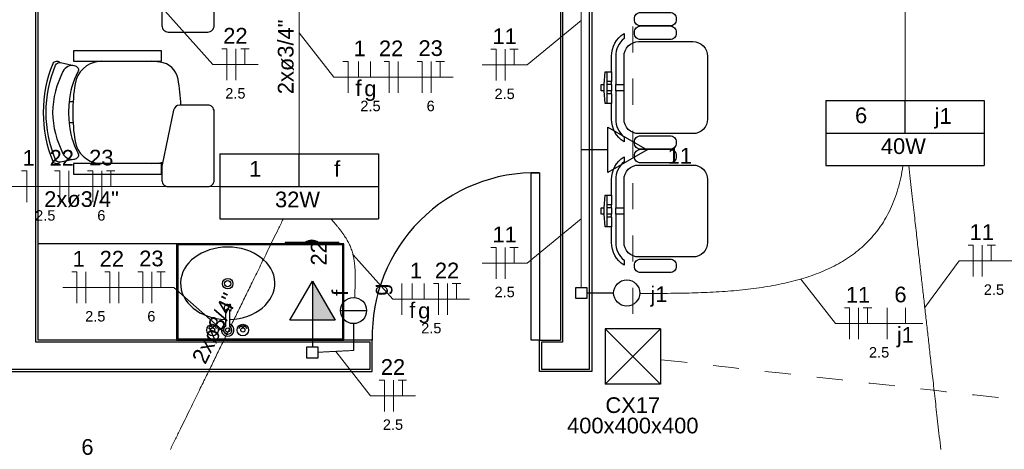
# Model space of a CAD drawing. Header units: feet. Extents: x -18 to 1038, y -110 to 48.
# Tile 39 of 199: x 0.02 to 4.74, y -1.3 to 0.75. Entities that reach past the tile are written whole.
import ezdxf

# ---------------------------------------------------------------- set-up
doc = ezdxf.new("R2010")
doc.units = ezdxf.units.FT
doc.header["$MEASUREMENT"] = 0
doc.linetypes.add('JIS_02_1.2', pattern=[0.25, 0.125, -0.125])
doc.layers.get('0').update_dxf_attribs({"color": 251})
for name, color, linetype in [('1', 1, 'Continuous'), ('AR-SAN', 1, 'Continuous'), ('JANELA', 3, 'Continuous'), ('MOBILARIO', 8, 'Continuous'), ('P-SIMBOL', 5, 'Continuous'), ('parede', 5, 'Continuous'), ('porta', 3, 'Continuous')]:
    doc.layers.add(name, color=color, linetype=linetype)
for name, color, linetype, lineweight in [('EL-Condutos', 4, 'Continuous', 5), ('EL-Fios (Fase 1)', 7, 'Continuous', 5), ('EL-Fios (Fase 2)', 7, 'Continuous', 5), ('EL-Fios (Fase 3)', 7, 'Continuous', 5), ('EL-Fios (Neutro)', 7, 'Continuous', 5), ('EL-Fios (Retorno)', 7, 'Continuous', 5), ('EL-Fios (Terra)', 7, 'Continuous', 5), ('EL-Textos conduto', 7, 'Continuous', 5), ('EL-Textos fios', 7, 'Continuous', 5), ('Textos', 7, 'Continuous', 5)]:
    doc.layers.add(name, color=color, linetype=linetype, lineweight=lineweight)
doc.styles.add('Arial', font='arial.ttf')

msp = doc.modelspace()

# ---------------------------------------------------------------- hatches: boundary and pattern name
at = {"layer": 'P-SIMBOL', "linetype": 'Continuous'}
msp.add_hatch(color=256, dxfattribs=at).paths.add_polyline_path([(1.426, -0.6848), (1.426, -0.4973), (1.5342, -0.6848)])

# ---------------------------------------------------------------- linework, layer by layer
at = {"color": 251}
for p, q in [((0.2804, 0.3592), (0.2613, 0.3592)), ((0.2804, 0.2592), (0.2613, 0.2592))]:
    msp.add_line(p, q, dxfattribs=at)
for points in [[(0.7056, 0.724, 0.414214), (0.7356, 0.694), (0.7356, 0.694), (0.9256, 0.694, 0.414214), (0.9556, 0.724), (0.9556, 0.724), (0.9556, 1.054, 0.414214), (0.9256, 1.084), (0.9256, 1.084), (0.7911, 1.084, 0.354533), (0.7618, 1.0602), (0.7618, 1.0602), (0.7067, 0.7991, 0.052038), (0.7056, 0.7887), (0.7056, 0.7887), (0.7056, 0.724)], [(0.2177, 0.5478, 0.481357), (0.1828, 0.5421), (0.1828, 0.5421, 0.098103), (0.1375, 0.3092), (0.1375, 0.3092, 0.098103), (0.1828, 0.0762), (0.1828, 0.0762, 0.481357), (0.2177, 0.0706), (0.2177, 0.0706)], [(0.2613, 0.2616, 0.100785), (0.3039, 0.1153), (0.3039, 0.1153, -0.49505), (0.2905, 0.0865), (0.2905, 0.0865), (0.2195, 0.0709, -0.365963), (0.1966, 0.0829), (0.1966, 0.0829, -0.095384), (0.1514, 0.3092), (0.1514, 0.3092, -0.095384), (0.1966, 0.5354), (0.1966, 0.5354, -0.365963), (0.2195, 0.5475), (0.2195, 0.5475), (0.2905, 0.5319, -0.49505), (0.3039, 0.503), (0.3039, 0.503, 0.100785), (0.2613, 0.3567), (0.2613, 0.3567)], [(0.2876, 0.5325, 0.344642), (0.2321, 0.5058), (0.2321, 0.5058, 0.10805), (0.1819, 0.3092), (0.1819, 0.3092, 0.10805), (0.2321, 0.1125), (0.2321, 0.1125, 0.344642), (0.2876, 0.0859), (0.2876, 0.0859)], [(0.4177, 0.5542), (0.4025, 0.5528), (0.4025, 0.5528, 0.340817), (0.2899, 0.4461), (0.2899, 0.4461, 0.07931), (0.2899, 0.1722), (0.2899, 0.1722)], [(0.7968, 0.3442, 0.036034), (0.7828, 0.4691), (0.7828, 0.4691, 0.328643), (0.6963, 0.5503), (0.6963, 0.5503), (0.6573, 0.5542), (0.6573, 0.5542)], [(0.7056, -0.0158, 0.414214), (0.7356, -0.0458), (0.7356, -0.0458), (0.9256, -0.0458, 0.414214), (0.9556, -0.0158), (0.9556, -0.0158), (0.9556, 0.3142, 0.414214), (0.9256, 0.3442), (0.9256, 0.3442), (0.7911, 0.3442, 0.354533), (0.7618, 0.3204), (0.7618, 0.3204), (0.7067, 0.0593, 0.052038), (0.7056, 0.049), (0.7056, 0.049), (0.7056, -0.0158)], [(0.2899, 0.1722, 0.340817), (0.4025, 0.0655), (0.4025, 0.0655), (0.4177, 0.0642), (0.4177, 0.0642)], [(0.6573, 0.0642), (0.6963, 0.068), (0.6963, 0.068, 0.032362), (0.709, 0.0704), (0.709, 0.0704)]]:
    msp.add_lwpolyline(points, format="xyb", dxfattribs=at)
for points in [[(0.2821, 0.6042), (0.2821, 0.5542), (0.7031, 0.5542), (0.7031, 0.6042)], [(0.2821, 0.0642), (0.2821, 0.0142), (0.7031, 0.0142), (0.7031, 0.0642)]]:
    msp.add_lwpolyline(points, close=True, dxfattribs=at)
msp.add_arc((0.7542, 0.3092), 0.4952, 174.4899, 185.5101, dxfattribs=at)
at = {"layer": '1', "color": 251}
msp.add_arc((2.4928, -0.7594), 0.7803, 88.5312, 181.4688, dxfattribs=at)
at = {"layer": 'AR-SAN', "color": 251}
for p, q in [((1.5761, -0.3194), (0.7761, -0.3194)), ((0.7761, -0.3194), (0.7761, -0.7794)), ((1.5711, -0.3244), (0.7811, -0.3244)), ((0.7811, -0.3244), (0.7811, -0.7744)), ((1.2951, -0.3124), (1.2951, -0.3194)), ((1.3921, -0.3124), (1.2951, -0.3124)), ((1.4019, -0.3124), (1.3921, -0.3124)), ((1.4451, -0.3124), (1.4019, -0.3124)), ((1.4549, -0.3124), (1.4451, -0.3124)), ((1.5519, -0.3124), (1.4549, -0.3124)), ((1.5519, -0.3124), (1.5519, -0.3194)), ((1.5711, -0.7744), (1.5711, -0.3244)), ((1.5761, -0.7794), (1.5761, -0.3194)), ((0.7761, -0.7794), (1.5761, -0.7794)), ((0.7811, -0.7744), (1.5711, -0.7744))]:
    msp.add_line(p, q, dxfattribs=at)
for radius, start, end in [(0.0542, 54.6502, 125.3498), (0.0492, 63.956, 116.044)]:
    msp.add_arc((1.4235, -0.3566), radius, start, end, dxfattribs=at)
at = {"layer": 'EL-Condutos', "linetype": 'JIS_02_1.2'}
for points in [[(2.9594, 9.7209), (2.9594, 9.2195), (2.9594, 8.7499), (2.9594, 8.3096), (2.9594, 7.8965), (2.9594, 7.5083), (2.9594, 7.1428), (2.9594, 6.7976), (2.9594, 6.4705), (2.9594, 6.1592), (2.9594, 5.8616), (2.9594, 5.5752), (2.9594, 5.2979), (2.9594, 5.0274), (2.9594, 4.7615), (2.9594, 4.4977), (2.9594, 4.234), (2.9594, 3.9681), (2.9594, 3.6975), (2.9594, 3.4203), (2.9594, 3.1339), (2.9594, 2.8362), (2.9594, 2.525), (2.9594, 2.1979), (2.9594, 1.8527), (2.9594, 1.4872), (2.9594, 1.099), (2.9594, 0.6859), (2.9594, 0.2456), (2.9594, -0.2241), (2.9594, -0.7254)], [(3.0951, -0.8735), (3.8691, -0.9604), (4.5939, -1.0418), (5.273, -1.1181), (5.9099, -1.1896), (6.5082, -1.2567), (7.0713, -1.32), (7.6027, -1.3796), (8.1061, -1.4361), (8.5848, -1.4899), (9.0425, -1.5413), (9.4826, -1.5907), (9.9086, -1.6385), (10.3241, -1.6852), (10.7326, -1.731), (11.1375, -1.7765), (11.5424, -1.822), (11.9509, -1.8678), (12.3664, -1.9145), (12.7924, -1.9623), (13.2325, -2.0117), (13.6902, -2.0631), (14.1689, -2.1169), (14.6723, -2.1734), (15.2037, -2.2331), (15.7668, -2.2963), (16.3651, -2.3634), (17.002, -2.435), (17.6811, -2.5112), (18.4059, -2.5926), (19.1799, -2.6795)]]:
    msp.add_spline(points, degree=3, dxfattribs=at)
at = {"layer": 'EL-Condutos', "linetype": 'Continuous'}
for points in [[(4.2628, 0.3665), (4.2628, 0.4575), (4.2628, 0.5432), (4.2628, 0.6241), (4.2628, 0.7004), (4.2628, 0.7726), (4.2628, 0.8411), (4.2628, 0.9062), (4.2628, 0.9683), (4.2628, 1.0278), (4.2628, 1.0851), (4.2628, 1.1404), (4.2628, 1.1943), (4.2628, 1.247), (4.2628, 1.299), (4.2628, 1.3506), (4.2628, 1.4023), (4.2628, 1.4543), (4.2628, 1.507), (4.2628, 1.5609), (4.2628, 1.6162), (4.2628, 1.6735), (4.2628, 1.733), (4.2628, 1.7951), (4.2628, 1.8602), (4.2628, 1.9287), (4.2628, 2.0009), (4.2628, 2.0772), (4.2628, 2.1581), (4.2628, 2.2438), (4.2628, 2.3348)], [(2.7128, 1.3671), (2.7128, 1.3073), (2.7128, 1.2513), (2.7128, 1.1989), (2.7128, 1.1498), (2.7128, 1.1037), (2.7128, 1.0603), (2.7128, 1.0194), (2.7128, 0.9808), (2.7128, 0.944), (2.7128, 0.9089), (2.7128, 0.8752), (2.7128, 0.8426), (2.7128, 0.8108), (2.7128, 0.7795), (2.7128, 0.7485), (2.7128, 0.7176), (2.7128, 0.6863), (2.7128, 0.6545), (2.7128, 0.6219), (2.7128, 0.5882), (2.7128, 0.5531), (2.7128, 0.5163), (2.7128, 0.4776), (2.7128, 0.4368), (2.7128, 0.3934), (2.7128, 0.3473), (2.7128, 0.2982), (2.7128, 0.2458), (2.7128, 0.1898), (2.7128, 0.13)], [(1.3628, 1.271), (1.3628, 1.2188), (1.3628, 1.1694), (1.3628, 1.1226), (1.3628, 1.0781), (1.3628, 1.0359), (1.3628, 0.9957), (1.3628, 0.9573), (1.3628, 0.9204), (1.3628, 0.885), (1.3628, 0.8508), (1.3628, 0.8176), (1.3628, 0.7851), (1.3628, 0.7533), (1.3628, 0.7219), (1.3628, 0.6906), (1.3628, 0.6594), (1.3628, 0.628), (1.3628, 0.5962), (1.3628, 0.5637), (1.3628, 0.5305), (1.3628, 0.4963), (1.3628, 0.4608), (1.3628, 0.424), (1.3628, 0.3856), (1.3628, 0.3454), (1.3628, 0.3032), (1.3628, 0.2587), (1.3628, 0.2119), (1.3628, 0.1625), (1.3628, 0.1103)], [(2.7128, 0.13), (2.7128, 0.0977), (2.7128, 0.0675), (2.7128, 0.0391), (2.7128, 0.0125), (2.7128, -0.0125), (2.7128, -0.036), (2.7128, -0.0583), (2.7128, -0.0793), (2.7128, -0.0993), (2.7128, -0.1184), (2.7128, -0.1368), (2.7128, -0.1545), (2.7128, -0.1718), (2.7128, -0.1887), (2.7128, -0.2054), (2.7128, -0.2221), (2.7128, -0.2388), (2.7128, -0.2558), (2.7128, -0.2731), (2.7128, -0.291), (2.7128, -0.3094), (2.7128, -0.3287), (2.7128, -0.3489), (2.7128, -0.3701), (2.7128, -0.3926), (2.7128, -0.4164), (2.7128, -0.4417), (2.7128, -0.4686), (2.7128, -0.4972), (2.7128, -0.5278)], [(2.9928, -0.5562), (3.0522, -0.5564), (3.1115, -0.5563), (3.1705, -0.5557), (3.229, -0.5546), (3.2869, -0.5528), (3.3443, -0.5502), (3.4009, -0.5467), (3.4566, -0.5421), (3.5114, -0.5364), (3.5651, -0.5295), (3.6176, -0.5212), (3.6689, -0.5114), (3.7188, -0.4999), (3.7672, -0.4868), (3.814, -0.4718), (3.859, -0.4548), (3.9023, -0.4358), (3.9437, -0.4146), (3.983, -0.391), (4.0203, -0.3651), (4.0553, -0.3366), (4.0879, -0.3054), (4.1181, -0.2714), (4.1458, -0.2346), (4.1708, -0.1947), (4.193, -0.1517), (4.2124, -0.1055), (4.2287, -0.0559), (4.2421, -0.0028), (4.2522, 0.0539)], [(4.2805, 0.0542), (4.2874, -0.007), (4.2939, -0.0648), (4.3001, -0.1194), (4.3059, -0.1712), (4.3115, -0.2202), (4.3168, -0.2669), (4.3218, -0.3114), (4.3266, -0.354), (4.3312, -0.3949), (4.3357, -0.4344), (4.34, -0.4727), (4.3442, -0.5101), (4.3484, -0.5468), (4.3525, -0.583), (4.3565, -0.6191), (4.3606, -0.6552), (4.3647, -0.6916), (4.3689, -0.7285), (4.3731, -0.7662), (4.3775, -0.8049), (4.382, -0.8449), (4.3867, -0.8865), (4.3916, -0.9298), (4.3967, -0.9751), (4.4021, -1.0226), (4.4077, -1.0727), (4.4137, -1.1255), (4.42, -1.1813), (4.4267, -1.2403), (4.4337, -1.3029)], [(0.9844, -0.0446), (0.9018, -0.0446), (0.8231, -0.0447), (0.7483, -0.0447), (0.6769, -0.0448), (0.6087, -0.0448), (0.5433, -0.0449), (0.4806, -0.0449), (0.4202, -0.0449), (0.3618, -0.045), (0.3052, -0.045), (0.25, -0.0451), (0.1959, -0.0451), (0.1428, -0.0451), (0.0902, -0.0452), (0.0378, -0.0452), (-0.0145, -0.0452), (-0.0671, -0.0452), (-0.1203, -0.0453), (-0.1743, -0.0453), (-0.2295, -0.0454), (-0.2862, -0.0454), (-0.3445, -0.0454), (-0.4049, -0.0455), (-0.4677, -0.0455), (-0.533, -0.0455), (-0.6012, -0.0456), (-0.6726, -0.0456), (-0.7475, -0.0457), (-0.8261, -0.0457), (-0.9088, -0.0458)], [(0.7461, -1.3029), (0.7708, -1.2526), (0.7941, -1.205), (0.8162, -1.16), (0.8371, -1.1172), (0.857, -1.0767), (0.8759, -1.038), (0.894, -1.0012), (0.9113, -0.9659), (0.9279, -0.9319), (0.9439, -0.8992), (0.9595, -0.8675), (0.9747, -0.8365), (0.9895, -0.8062), (1.0042, -0.7763), (1.0187, -0.7467), (1.0332, -0.7171), (1.0478, -0.6873), (1.0625, -0.6572), (1.0775, -0.6266), (1.0929, -0.5953), (1.1087, -0.5631), (1.125, -0.5297), (1.142, -0.4951), (1.1597, -0.459), (1.1782, -0.4212), (1.1976, -0.3816), (1.218, -0.3399), (1.2396, -0.2959), (1.2623, -0.2496), (1.2863, -0.2006)], [(1.5142, -0.1999), (1.5258, -0.2129), (1.5366, -0.2254), (1.5467, -0.2374), (1.5561, -0.249), (1.5648, -0.2603), (1.5728, -0.2714), (1.5801, -0.2821), (1.5869, -0.2927), (1.593, -0.3031), (1.5986, -0.3135), (1.6037, -0.3237), (1.6082, -0.334), (1.6122, -0.3444), (1.6158, -0.3548), (1.6189, -0.3654), (1.6216, -0.3762), (1.6239, -0.3872), (1.6258, -0.3986), (1.6273, -0.4103), (1.6286, -0.4224), (1.6295, -0.4349), (1.6302, -0.4479), (1.6306, -0.4615), (1.6308, -0.4756), (1.6308, -0.4904), (1.6306, -0.5059), (1.6302, -0.5222), (1.6297, -0.5392), (1.6292, -0.5571), (1.6285, -0.5758)], [(1.4525, -0.838), (1.4596, -0.8376), (1.4663, -0.8373), (1.4726, -0.837), (1.4786, -0.8367), (1.4843, -0.8364), (1.4897, -0.8361), (1.4949, -0.8359), (1.4998, -0.8356), (1.5047, -0.8354), (1.5093, -0.8351), (1.5139, -0.8349), (1.5184, -0.8347), (1.5228, -0.8344), (1.5273, -0.8342), (1.5317, -0.834), (1.5362, -0.8337), (1.5408, -0.8335), (1.5455, -0.8333), (1.5504, -0.833), (1.5554, -0.8328), (1.5607, -0.8325), (1.5662, -0.8322), (1.5719, -0.8319), (1.578, -0.8316), (1.5845, -0.8313), (1.5912, -0.831), (1.5984, -0.8306), (1.6061, -0.8302), (1.6142, -0.8298), (1.6228, -0.8294)]]:
    msp.add_spline(points, degree=3, dxfattribs=at)
at = {"layer": 'EL-Fios (Fase 1)'}
for p, q in [((1.0599, 0.4638), (1.0599, 0.6138)), ((1.8366, 0.4035), (1.8366, 0.5535)), ((0.1022, -0.1201), (0.1021, 0.0299)), ((0.2602, -0.12), (0.2601, 0.03)), ((0.3417, -0.6026), (0.3417, -0.4526)), ((0.4998, -0.6026), (0.4998, -0.4526)), ((1.8541, -0.6591), (1.8541, -0.5091)), ((2.0729, -0.6591), (2.0729, -0.5091)), ((1.8141, -1.1208), (1.8141, -0.9708))]:
    msp.add_line(p, q, dxfattribs=at)
at = {"layer": 'EL-Fios (Fase 2)'}
msp.add_line((4.1766, -0.775), (4.1766, -0.625), dxfattribs=at)
at = {"layer": 'EL-Fios (Fase 3)'}
for p, q in [((2.3486, 0.4614), (2.3486, 0.6114)), ((1.9946, 0.4035), (1.9946, 0.5535)), ((0.4182, -0.1199), (0.4181, 0.0301)), ((4.6322, -0.4751), (4.6322, -0.3251)), ((2.3486, -0.4863), (2.3486, -0.3363)), ((0.6578, -0.6026), (0.6578, -0.4526)), ((4.04, -0.775), (4.04, -0.625))]:
    msp.add_line(p, q, dxfattribs=at)
at = {"layer": 'EL-Fios (Neutro)'}
for p, q in [((0.9921, 0.6138), (1.0171, 0.6138)), ((1.0171, 0.4638), (1.0171, 0.6138)), ((2.2807, 0.6114), (2.3057, 0.6114)), ((2.3057, 0.4614), (2.3057, 0.6114)), ((1.5714, 0.5535), (1.5964, 0.5535)), ((1.5964, 0.4035), (1.5964, 0.5535)), ((1.7687, 0.5535), (1.7937, 0.5535)), ((1.7937, 0.4035), (1.7937, 0.5535)), ((1.9268, 0.5535), (1.9518, 0.5535)), ((1.9518, 0.4035), (1.9518, 0.5535)), ((0.0342, 0.0298), (0.0592, 0.0298)), ((0.0593, -0.1202), (0.0592, 0.0298)), ((0.1923, 0.0299), (0.2173, 0.0299)), ((0.2174, -0.1201), (0.2173, 0.0299)), ((0.3503, 0.03), (0.3753, 0.03)), ((0.3754, -0.12), (0.3753, 0.03)), ((4.5643, -0.3251), (4.5893, -0.3251)), ((4.5893, -0.4751), (4.5893, -0.3251)), ((2.2807, -0.3363), (2.3057, -0.3363)), ((2.3057, -0.4863), (2.3057, -0.3363)), ((0.2739, -0.4526), (0.2989, -0.4526)), ((0.2989, -0.6026), (0.2989, -0.4526)), ((0.4319, -0.4526), (0.4569, -0.4526)), ((0.4569, -0.6026), (0.4569, -0.4526)), ((0.59, -0.4526), (0.615, -0.4526)), ((0.615, -0.6026), (0.615, -0.4526)), ((2.005, -0.5091), (2.03, -0.5091)), ((2.03, -0.6591), (2.03, -0.5091)), ((3.9722, -0.625), (3.9972, -0.625)), ((3.9972, -0.775), (3.9972, -0.625)), ((1.7462, -0.9708), (1.7712, -0.9708)), ((1.7712, -1.1208), (1.7712, -0.9708))]:
    msp.add_line(p, q, dxfattribs=at)
at = {"layer": 'EL-Fios (Retorno)'}
for p, q in [((1.6464, 0.4785), (1.6464, 0.5535)), ((1.7035, 0.4785), (1.7035, 0.5535)), ((1.9041, -0.5841), (1.9041, -0.5091)), ((1.9613, -0.5841), (1.9613, -0.5091)), ((4.2641, -0.7), (4.2641, -0.625))]:
    msp.add_line(p, q, dxfattribs=at)
at = {"layer": 'EL-Fios (Terra)'}
for points in [[(1.1028, 0.5388), (1.1028, 0.6138), (1.0828, 0.6138), (1.1228, 0.6138)], [(2.3914, 0.5364), (2.3914, 0.6114), (2.3714, 0.6114), (2.4114, 0.6114)], [(2.0375, 0.4785), (2.0375, 0.5535), (2.0175, 0.5535), (2.0575, 0.5535)], [(0.4611, -0.0449), (0.461, 0.0301), (0.441, 0.0301), (0.481, 0.0301)], [(4.675, -0.4001), (4.675, -0.3251), (4.655, -0.3251), (4.695, -0.3251)], [(2.3914, -0.4113), (2.3914, -0.3363), (2.3714, -0.3363), (2.4114, -0.3363)], [(0.7007, -0.5276), (0.7007, -0.4526), (0.6807, -0.4526), (0.7207, -0.4526)], [(2.1157, -0.5841), (2.1157, -0.5091), (2.0957, -0.5091), (2.1357, -0.5091)], [(4.0829, -0.7), (4.0829, -0.625), (4.0629, -0.625), (4.1029, -0.625)], [(1.8569, -1.0458), (1.8569, -0.9708), (1.8369, -0.9708), (1.8769, -0.9708)]]:
    msp.add_lwpolyline(points, dxfattribs=at)
at = {"layer": 'EL-Textos fios'}
for p, q in [((0.5714, 0.9631), (0.9492, 0.5388)), ((2.7128, 0.7485), (2.4543, 0.5364)), ((1.3628, 0.6906), (1.5285, 0.4785)), ((0.9492, 0.5388), (1.1656, 0.5388)), ((2.2379, 0.5364), (2.4543, 0.5364)), ((1.5285, 0.4785), (2.1003, 0.4785)), ((2.7128, -0.1991), (2.4543, -0.4113)), ((1.6206, -0.3719), (1.8113, -0.5841)), ((2.2379, -0.4113), (2.4543, -0.4113)), ((4.3571, -0.6246), (4.5215, -0.4001)), ((4.5215, -0.4001), (4.8545, -0.4001)), ((3.7636, -0.4878), (3.9293, -0.7)), ((0.231, -0.5276), (0.7635, -0.5276)), ((1.0164, -0.7513), (0.7635, -0.5276)), ((1.8113, -0.5841), (2.1786, -0.5841)), ((3.9293, -0.7), (4.3478, -0.7)), ((1.5377, -0.8337), (1.7034, -1.0458)), ((1.7034, -1.0458), (1.9198, -1.0458))]:
    msp.add_line(p, q, dxfattribs=at)
at = {"layer": 'JANELA', "color": 251}
for points in [[(0.1028, 3.6306), (0.3528, 3.6306), (0.3528, 3.7606), (-0.2772, 3.7606), (-0.2772, 3.6306), (-0.0272, 3.6306), (-0.0272, -0.7894), (-0.1272, -0.7894), (-0.1272, -0.9194), (1.7028, -0.9194), (1.7028, -0.7894), (0.1028, -0.7894)], [(2.7528, 3.7606), (2.3728, 3.7606), (2.3728, 3.6306), (2.6228, 3.6306), (2.6228, -0.7894), (2.5228, -0.7894), (2.5228, -0.9194), (2.7528, -0.9194)]]:
    msp.add_lwpolyline(points, close=True, dxfattribs=at)
at = {"layer": 'MOBILARIO', "color": 251}
for p, q in [((2.8226, 0.4128), (2.8226, 0.4428)), ((2.8576, 0.4578), (2.8376, 0.4578)), ((2.8576, 0.4428), (2.8376, 0.4428)), ((2.8576, 0.4428), (2.8576, 0.4578)), ((2.8576, 0.4128), (2.8376, 0.4128)), ((2.8376, 0.3978), (2.8376, 0.4128)), ((2.8576, 0.3978), (2.8376, 0.3978)), ((2.8576, 0.3978), (2.8576, 0.4128)), ((2.8576, -0.1322), (2.8376, -0.1322)), ((2.8576, -0.1472), (2.8576, -0.1322)), ((2.8226, -0.1772), (2.8226, -0.1472)), ((2.8576, -0.1472), (2.8376, -0.1472)), ((2.8576, -0.1772), (2.8376, -0.1772)), ((2.8376, -0.1922), (2.8376, -0.1772)), ((2.8576, -0.1922), (2.8576, -0.1772)), ((2.8576, -0.1922), (2.8376, -0.1922)), ((0.7761, -0.3194), (0.1128, -0.3194))]:
    msp.add_line(p, q, dxfattribs=at)
at = {"layer": 'MOBILARIO', "color": 251, "linetype": 'Continuous'}
for p, q in [((1.0108, -0.6417), (1.0108, -0.7144)), ((1.0108, -0.6417), (1.0108, -0.7144)), ((1.0308, -0.7144), (1.0308, -0.6417)), ((1.0308, -0.7144), (1.0308, -0.6417)), ((0.9458, -0.7221), (0.9458, -0.7167)), ((0.9458, -0.7221), (0.9458, -0.7167)), ((0.9508, -0.722), (0.9508, -0.7167)), ((0.9508, -0.722), (0.9508, -0.7167)), ((1.0908, -0.7221), (1.0908, -0.7167)), ((1.0908, -0.7221), (1.0908, -0.7167)), ((1.0958, -0.722), (1.0958, -0.7167)), ((1.0958, -0.722), (1.0958, -0.7167))]:
    msp.add_line(p, q, dxfattribs=at)
at = {"layer": 'MOBILARIO', "color": 251}
for points in [[(2.9976, 0.7878), (3.1376, 0.7878, -0.414214), (3.1676, 0.7578), (3.1676, 0.7578), (3.1676, 0.7528, -0.414214), (3.1376, 0.7228), (3.1376, 0.7228), (2.9976, 0.7228, -0.414214), (2.9676, 0.7528), (2.9676, 0.7528), (2.9676, 0.7578, -0.414214), (2.9976, 0.7878), (2.9976, 0.7878)], [(2.9676, 0.6878), (2.9676, 0.6928, -0.414214), (2.9976, 0.7228), (2.9976, 0.7228), (3.1376, 0.7228, -0.414214), (3.1676, 0.6928), (3.1676, 0.6928), (3.1676, 0.6878, -0.414214), (3.1376, 0.6578), (3.1376, 0.6578), (2.9976, 0.6578, -0.414214), (2.9676, 0.6878), (2.9676, 0.6878)], [(2.9176, 0.4428), (2.9176, 0.5778, -0.414214), (2.9876, 0.6478), (2.9876, 0.6478), (3.2476, 0.6478, -0.414214), (3.3176, 0.5778), (3.3176, 0.5778), (3.3176, 0.2778, -0.414214), (3.2476, 0.2078), (3.2476, 0.2078), (2.9876, 0.2078, -0.414214), (2.9176, 0.2778), (2.9176, 0.2778), (2.9176, 0.4128), (2.8776, 0.4128), (2.8776, 0.2778, 0.223888), (2.9176, 0.193), (2.9176, 0.193), (2.9176, 0.1683, -0.255924), (2.8576, 0.2778), (2.8576, 0.2778), (2.8576, 0.3528), (2.8276, 0.3528), (2.8226, 0.4128), (2.8076, 0.4128), (2.8076, 0.4428), (2.8226, 0.4428), (2.8276, 0.5028), (2.8576, 0.5028), (2.8576, 0.5778, -0.255924), (2.9176, 0.6874), (2.9176, 0.6874), (2.9176, 0.6627, 0.223888), (2.8776, 0.5778), (2.8776, 0.5778), (2.8776, 0.4428), (2.9176, 0.4428)], [(2.9976, 0.1978), (3.1376, 0.1978, -0.414214), (3.1676, 0.1678), (3.1676, 0.1678), (3.1676, 0.1628, -0.414214), (3.1376, 0.1328), (3.1376, 0.1328), (2.9976, 0.1328, -0.414214), (2.9676, 0.1628), (2.9676, 0.1628), (2.9676, 0.1678, -0.414214), (2.9976, 0.1978), (2.9976, 0.1978)], [(2.9176, -0.1472), (2.9176, -0.0122, -0.414214), (2.9876, 0.0578), (2.9876, 0.0578), (3.2476, 0.0578, -0.414214), (3.3176, -0.0122), (3.3176, -0.0122), (3.3176, -0.3122, -0.414214), (3.2476, -0.3822), (3.2476, -0.3822), (2.9876, -0.3822, -0.414214), (2.9176, -0.3122), (2.9176, -0.3122), (2.9176, -0.1772), (2.8776, -0.1772), (2.8776, -0.3122, 0.223888), (2.9176, -0.397), (2.9176, -0.397), (2.9176, -0.4217, -0.255924), (2.8576, -0.3122), (2.8576, -0.3122), (2.8576, -0.2372), (2.8276, -0.2372), (2.8226, -0.1772), (2.8076, -0.1772), (2.8076, -0.1472), (2.8226, -0.1472), (2.8276, -0.0872), (2.8576, -0.0872), (2.8576, -0.0122, -0.255924), (2.9176, 0.0974), (2.9176, 0.0974), (2.9176, 0.0727, 0.223888), (2.8776, -0.0122), (2.8776, -0.0122), (2.8776, -0.1472), (2.9176, -0.1472)], [(2.9676, 0.0978), (2.9676, 0.1028, -0.414214), (2.9976, 0.1328), (2.9976, 0.1328), (3.1376, 0.1328, -0.414214), (3.1676, 0.1028), (3.1676, 0.1028), (3.1676, 0.0978, -0.414214), (3.1376, 0.0678), (3.1376, 0.0678), (2.9976, 0.0678, -0.414214), (2.9676, 0.0978), (2.9676, 0.0978)], [(2.9976, -0.3922), (3.1376, -0.3922, -0.414214), (3.1676, -0.4222), (3.1676, -0.4222), (3.1676, -0.4272, -0.414214), (3.1376, -0.4572), (3.1376, -0.4572), (2.9976, -0.4572, -0.414214), (2.9676, -0.4272), (2.9676, -0.4272), (2.9676, -0.4222, -0.414214), (2.9976, -0.3922), (2.9976, -0.3922)]]:
    msp.add_lwpolyline(points, format="xyb", dxfattribs=at)
for points in [[(2.8376, 0.4578), (2.8376, 0.5028)], [(2.8576, 0.5028), (2.8576, 0.4578)], [(2.8376, 0.4428), (2.8376, 0.4578)], [(2.8376, 0.4128), (2.8376, 0.4428)], [(2.8576, 0.4428), (2.8576, 0.4128)], [(2.8776, 0.4128), (2.8776, 0.4428)], [(2.9176, 0.4128), (2.9176, 0.4428)], [(2.8376, 0.3528), (2.8376, 0.3978)], [(2.8576, 0.3978), (2.8576, 0.3528)], [(2.8376, -0.1322), (2.8376, -0.0872)], [(2.8576, -0.0872), (2.8576, -0.1322)], [(2.8376, -0.1472), (2.8376, -0.1322)], [(2.8376, -0.1772), (2.8376, -0.1472)], [(2.8576, -0.1472), (2.8576, -0.1772)], [(2.8776, -0.1772), (2.8776, -0.1472)], [(2.9176, -0.1772), (2.9176, -0.1472)], [(2.8376, -0.2372), (2.8376, -0.1922)], [(2.8576, -0.1922), (2.8576, -0.2372)]]:
    msp.add_lwpolyline(points, dxfattribs=at)
at = {"layer": 'MOBILARIO', "color": 251, "linetype": 'Continuous'}
for centre, radius in [((1.0209, -0.5099), 0.025), ((1.0209, -0.5099), 0.015), ((0.9483, -0.7317), 0.0275), ((0.9483, -0.7317), 0.0275), ((0.9483, -0.7117), 0.00559), ((0.9483, -0.7117), 0.00559), ((1.0933, -0.7317), 0.0275), ((1.0933, -0.7317), 0.0275), ((1.0933, -0.7117), 0.00559), ((1.0933, -0.7117), 0.00559), ((0.9483, -0.7317), 0.01), ((0.9483, -0.7317), 0.01), ((1.0208, -0.7317), 0.01), ((1.0208, -0.7317), 0.01), ((1.0933, -0.7317), 0.01), ((1.0933, -0.7317), 0.01)]:
    msp.add_circle(centre, radius, dxfattribs=at)
for centre, radius, start, end in [((1.021, -0.627), 0.0175, 303.8654, 234.2033), ((1.021, -0.627), 0.0175, 303.8654, 234.2033), ((1.0208, -0.6417), 0.01, 0, 180), ((1.0208, -0.6417), 0.01, 0, 180), ((1.0208, -0.7317), 0.03, 109.6514, 70.3603), ((1.0208, -0.7317), 0.03, 109.6514, 70.3603), ((0.9483, -0.7317), 0.02, 105.2407, 164.2093), ((0.9483, -0.7317), 0.02, 105.2407, 164.2093), ((0.9483, -0.7317), 0.02, 16.4413, 74.0789), ((0.9483, -0.7317), 0.02, 16.4413, 74.0789), ((1.0208, -0.7317), 0.02, 120.3431, 59.7554), ((1.0208, -0.7317), 0.02, 120.3431, 59.7554), ((1.0933, -0.7317), 0.02, 106.12, 164.0884), ((1.0933, -0.7317), 0.02, 106.12, 164.0884), ((1.0933, -0.7317), 0.02, 16.2342, 73.9047), ((1.0933, -0.7317), 0.02, 16.2342, 73.9047)]:
    msp.add_arc(centre, radius, start, end, dxfattribs=at)
msp.add_ellipse((1.0205, -0.5083), major_axis=(-0.2257, 0), ratio=0.76869, start_param=1.616237, end_param=7.810769, dxfattribs=at)
at = {"layer": 'P-SIMBOL'}
for p, q in [((3.8836, 0.3663), (3.8836, 0.055)), ((3.8836, 0.3663), (4.6421, 0.3663)), ((4.2628, 0.2106), (4.2628, 0.3663)), ((4.6421, 0.3663), (4.6421, 0.055)), ((2.8408, 0.2382), (3.0283, 0.13)), ((2.8408, 0.0217), (2.8408, 0.2382)), ((3.8836, 0.2106), (4.6421, 0.2106)), ((0.9836, 0.1113), (0.9836, -0.2)), ((0.9836, 0.1113), (1.7421, 0.1113)), ((1.3628, -0.0444), (1.3628, 0.1113)), ((1.7421, 0.1113), (1.7421, -0.2)), ((2.8408, 0.13), (2.7128, 0.13)), ((3.0283, 0.13), (2.8408, 0.0217)), ((3.8836, 0.055), (4.6421, 0.055)), ((0.9836, -0.0444), (1.7421, -0.0444)), ((0.9836, -0.2), (1.7421, -0.2)), ((1.3177, -0.6848), (1.426, -0.4973)), ((1.426, -0.4973), (1.426, -0.6848)), ((1.426, -0.4973), (1.5342, -0.6848)), ((2.6863, -0.581), (2.6863, -0.528)), ((2.6863, -0.528), (2.7394, -0.528)), ((2.7394, -0.528), (2.7394, -0.581)), ((2.8679, -0.5545), (2.7394, -0.5545)), ((2.7394, -0.581), (2.6863, -0.581)), ((1.5603, -0.6384), (1.6853, -0.6384)), ((1.5342, -0.6848), (1.3177, -0.6848)), ((1.426, -0.6848), (1.426, -0.8128)), ((1.6228, -0.7009), (1.6228, -0.8294)), ((3.0919, -0.7258), (2.8269, -0.7258)), ((3.0919, -0.7258), (2.8269, -0.9908)), ((3.0919, -0.9908), (2.8269, -0.7258)), ((2.8269, -0.7258), (2.8269, -0.9908)), ((3.0919, -0.7258), (3.0919, -0.9908)), ((1.3995, -0.8128), (1.4525, -0.8128)), ((1.3995, -0.8659), (1.3995, -0.8128)), ((1.4525, -0.8128), (1.4525, -0.8659)), ((1.4525, -0.8659), (1.3995, -0.8659)), ((3.0919, -0.9908), (2.8269, -0.9908))]:
    msp.add_line(p, q, dxfattribs=at)
for centre in [(2.9304, -0.5545), (1.6228, -0.6384)]:
    msp.add_circle(centre, 0.0625, dxfattribs=at)
at = {"layer": 'parede', "color": 251}
for p, q in [((2.7628, 3.7706), (2.7628, -0.9294)), ((2.6128, 3.6206), (2.6128, -0.7794)), ((2.5128, -0.9294), (2.5128, -0.7794)), ((2.5128, -0.7794), (2.6128, -0.7794)), ((2.7628, -0.9294), (2.5128, -0.9294))]:
    msp.add_line(p, q, dxfattribs=at)
msp.add_lwpolyline([(-0.0372, 3.6206), (-0.0372, -0.7794), (-0.1372, -0.7794), (-0.1372, -0.9294), (1.7128, -0.9294), (1.7128, -0.7794), (0.1128, -0.7794), (0.1128, 3.6206)], dxfattribs=at)
at = {"layer": 'porta', "color": 251}
msp.add_lwpolyline([(2.5128, 0.0206), (2.5128, -0.7794), (2.4728, -0.7794), (2.4728, 0.0206)], close=True, dxfattribs=at)

# ---------------------------------------------------------------- texts
at = {"layer": 'EL-Textos conduto', "char_height": 0.075, "width": 0.715015, "attachment_point": 8, "line_spacing_factor": 0.6, "style": 'Arial'}
for insert, rotation in [((1.3376, 0.5751), 90.0002), ((0.321, -0.1448), 0.0344), ((0.9937, -0.7402), 63.8963)]:
    msp.add_mtext('2xø3/4"', dxfattribs=dict(at, insert=insert, rotation=rotation))
at = {"layer": 'EL-Textos fios', "attachment_point": 8, "line_spacing_factor": 0.6, "style": 'Arial'}
for s, insert, char_height, width in [('22', (1.0574, 0.6386), 0.075, 0.233003), ('11', (2.3461, 0.6362), 0.075, 0.233003), ('1', (1.652, 0.5783), 0.075, 0.116502), ('22', (1.8026, 0.5783), 0.075, 0.233003), ('23', (1.9921, 0.5783), 0.075, 0.233003), ('f', (1.6464, 0.3885), 0.075, 0.058194), ('2.5', (1.0574, 0.3748), 0.05, 0.194131), ('g', (1.7035, 0.3638), 0.075, 0.116502), ('2.5', (2.3461, 0.3724), 0.05, 0.194131), ('2.5', (1.704, 0.3145), 0.05, 0.194131), ('6', (1.9921, 0.3145), 0.05, 0.077668), ('11', (2.3461, -0.3115), 0.075, 0.233003), ('11', (4.6297, -0.3004), 0.075, 0.233003), ('1', (0.3078, -0.4279), 0.075, 0.116502), ('22', (0.4659, -0.4279), 0.075, 0.233003), ('23', (0.6553, -0.4279), 0.075, 0.233003), ('1', (1.9222, -0.4843), 0.075, 0.116502), ('22', (2.0704, -0.4843), 0.075, 0.233003), ('2.5', (2.3461, -0.5753), 0.05, 0.194131), ('11', (4.0375, -0.6002), 0.075, 0.233003), ('6', (4.2408, -0.6002), 0.075, 0.116502), ('2.5', (4.688, -0.5641), 0.05, 0.194131), ('f', (1.9041, -0.6741), 0.075, 0.058194), ('2.5', (0.3868, -0.6916), 0.05, 0.194131), ('6', (0.6553, -0.6916), 0.05, 0.077668), ('g', (1.9613, -0.6988), 0.075, 0.116502), ('2.5', (1.9949, -0.7481), 0.05, 0.194131), ('j1', (4.2641, -0.8147), 0.075, 0.163034), ('2.5', (4.1385, -0.864), 0.05, 0.194131), ('22', (1.8116, -0.9461), 0.075, 0.233003), ('2.5', (1.8116, -1.2098), 0.05, 0.194131), ('6', (0.3493, -1.3294), 0.075, 0.116502)]:
    msp.add_mtext(s, dxfattribs=dict(at, insert=insert, char_height=char_height, width=width))
at = {"layer": 'EL-Textos fios', "attachment_point": 8, "rotation": 0.0344, "line_spacing_factor": 0.6, "style": 'Arial'}
for s, insert, char_height, width in [('1', (0.0681, 0.0546), 0.075, 0.116502), ('22', (0.2262, 0.0547), 0.075, 0.233003), ('23', (0.4156, 0.0548), 0.075, 0.233003), ('2.5', (0.1473, -0.2091), 0.05, 0.194131), ('6', (0.4158, -0.2089), 0.05, 0.077668)]:
    msp.add_mtext(s, dxfattribs=dict(at, insert=insert, char_height=char_height, width=width))
at = {"layer": 'Textos', "char_height": 0.075, "line_spacing_factor": 0.6, "style": 'Arial'}
for s, insert, width, attachment_point in [('6', (4.0523, 0.2569), 0.116502, 8), ('j1', (4.4448, 0.2321), 0.163034, 8), ('40W', (4.2547, 0.1094), 0.430793, 8), ('11', (3.1845, 0.0646), 0.233003, 8), ('1', (1.1523, 0.0019), 0.116502, 8), ('f', (1.5448, 0.0019), 0.058194, 8), ('32W', (1.3547, -0.1456), 0.430793, 8), ('j1', (3.0438, -0.6205), 0.163034, 7), ('CX17', (2.9594, -1.1295), 0.5242, 8), ('400x400x400', (2.9594, -1.227), 1.258194, 8)]:
    msp.add_mtext(s, dxfattribs=dict(at, insert=insert, width=width, attachment_point=attachment_point))
at = {"layer": 'Textos', "char_height": 0.075, "rotation": 90.0002, "line_spacing_factor": 0.6, "style": 'Arial'}
for s, insert, width, attachment_point in [('22', (1.4937, -0.3648), 0.233003, 8), ('g', (1.8097, -0.5677), 0.116502, 7), ('f', (1.5958, -0.568), 0.058194, 7)]:
    msp.add_mtext(s, dxfattribs=dict(at, insert=insert, width=width, attachment_point=attachment_point))

doc.saveas('drawing.dxf')
